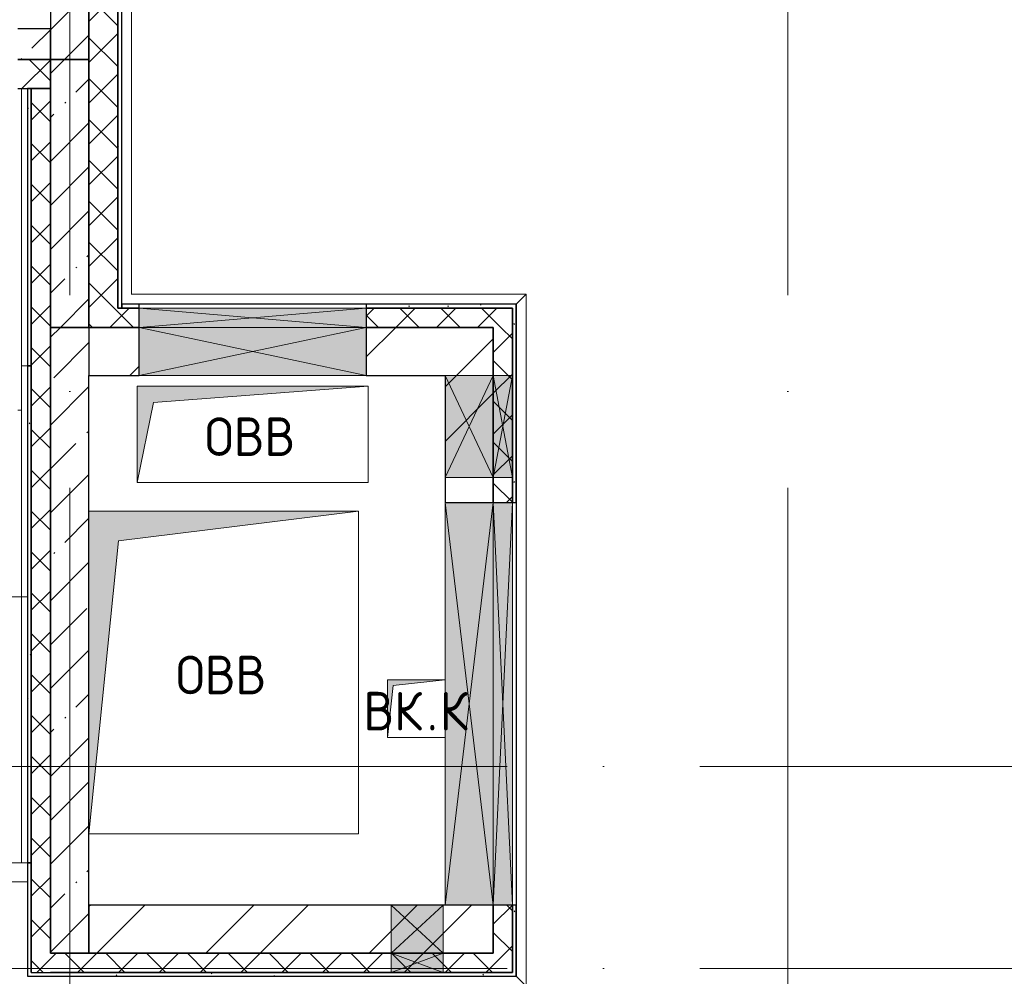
# Model space of a CAD drawing. Header units: millimetres. Extents: x -30540 to 143646, y -11730 to 123410.
# Tile 92 of 114: x 75095 to 80211, y 84710 to 89678. Entities that reach past the tile are written whole.
import ezdxf

# ---------------------------------------------------------------- set-up
doc = ezdxf.new("R2010")
doc.units = ezdxf.units.MM
doc.linetypes.add('ADSK_Линия сетки', pattern=[5000, 4000, -500, 0, -500])
for name, color, linetype, lineweight in [('A-____-NOTE-TEXT', 7, 'Continuous', 18), ('A-FLOR-____-OTLN', 7, 'Continuous', 18), ('A-GENM-____-OTLN', 7, 'Continuous', 18), ('A-GLAZ-____-MCUT', 7, 'Continuous', 9), ('A-GLAZ-____-OTLN', 7, 'Continuous', 18), ('A-ROOF-____-PATT', 7, 'Continuous', 18), ('A-WALL-____-MCUT', 7, 'Continuous', 40), ('A-WALL-____-OTLN', 7, 'Continuous', 18), ('A-WALL-____-PATT', 7, 'Continuous', 40), ('M-EQPM-____-OTLN', 7, 'Continuous', 18), ('S-GRID-____-OTLN', 7, 'Continuous', 9)]:
    doc.layers.add(name, color=color, linetype=linetype, lineweight=lineweight)
doc.styles.add('GOST Common', font='GOST_Common.ttf', dxfattribs={"height": 200})
pattern_1 = [(45, (0, 0), (-424.264, 424.264), []), (45, (0, 282.8), (-424.264, 424.264), [])]
pattern_2 = [(45, (0, 0), (-106.06602, 106.06602), []), (135, (0, 0), (-106.06602, -106.06602), [])]
pattern_3 = [(45, (0, 0), (-228.0985, 228.0985), []), (45, (228.1, 0), (-228.0985, 228.0985), [403.225, -80.645, 6.706, -73.939])]
pattern_4 = [(0, (0, 0), (406.4, 101.6), [6.706, -298.094, 6.706, -298.094, -1625.6]), (0, (0, 0), (406.4, 101.6), [-609.6, 6.706, -602.894, 6.706, -298.094, -711.2]), (0, (0, 0), (406.4, 101.6), [-1524, 6.706, -196.494, 6.706, -501.294]), (120, (152.4, 50.8), (-291.18818, 301.15272), [6.706, -298.094, 6.706, -298.094, -1625.6]), (120, (152.4, 50.8), (-291.18818, 301.15272), [-609.6, 6.706, -602.894, 6.706, -298.094, -711.2]), (120, (152.4, 50.8), (-291.18818, 301.15272), [-1524, 6.706, -196.494, 6.706, -501.294]), (240, (203.2, 254), (-115.21182, -402.75272), [6.706, -298.094, 6.706, -298.094, -1625.6]), (240, (203.2, 254), (-115.21182, -402.75272), [-609.6, 6.706, -602.894, 6.706, -298.094, -711.2]), (240, (203.2, 254), (-115.21182, -402.75272), [-1524, 6.706, -196.494, 6.706, -501.294])]

# ---------------------------------------------------------------- blocks, each defined once
blk = doc.blocks.new('АР_Отверстие прямоугольное - ВК-7186003-Кровля')
at = {"layer": 'A-GLAZ-____-OTLN', "lineweight": 13, "true_color": 0xf9f9f9}
blk.add_hatch(color=7, dxfattribs=at).paths.add_polyline_path([(715, 125), (-465, 125), (-465, -125), (715, -125)])
at = {"layer": 'A-GLAZ-____-MCUT', "color": 254, "lineweight": 15, "true_color": 0xcccccc}
for p, q in [((-465, 125), (-465, -125)), ((715, 125), (715, -125))]:
    blk.add_line(p, q, dxfattribs=at)
at = {"layer": 'A-GLAZ-____-OTLN', "color": 254, "lineweight": 5, "true_color": 0xcccccc}
for p, q in [((715, 125), (-465, -125)), ((-465, 125), (715, -125))]:
    blk.add_line(p, q, dxfattribs=at)
at = {"layer": 'A-GLAZ-____-OTLN', "color": 254, "lineweight": 13, "true_color": 0xcccccc}
for p, q in [((715, 125), (-465, 125)), ((-465, 125), (-465, -125)), ((715, -125), (715, 125)), ((-465, -125), (715, -125))]:
    blk.add_line(p, q, dxfattribs=at)
blk = doc.blocks.new('АР_Отверстие прямоугольное - ВК-7908659-Кровля')
at = {"layer": 'A-GLAZ-____-OTLN', "lineweight": 13, "true_color": 0xf9f9f9}
blk.add_hatch(color=7, dxfattribs=at).paths.add_polyline_path([(-140, -125), (390, -125), (390, 125), (-140, 125)])
at = {"layer": 'A-GLAZ-____-MCUT', "color": 254, "lineweight": 15, "true_color": 0xcccccc}
for p, q in [((-140, 125), (-140, -125)), ((390, 125), (390, -125))]:
    blk.add_line(p, q, dxfattribs=at)
at = {"layer": 'A-GLAZ-____-OTLN', "color": 254, "lineweight": 5, "true_color": 0xcccccc}
for p, q in [((390, 125), (-140, -125)), ((-140, 125), (390, -125))]:
    blk.add_line(p, q, dxfattribs=at)
at = {"layer": 'A-GLAZ-____-OTLN', "color": 254, "lineweight": 13, "true_color": 0xcccccc}
for p, q in [((390, 125), (-140, 125)), ((-140, 125), (-140, -125)), ((390, -125), (390, 125)), ((-140, -125), (390, -125))]:
    blk.add_line(p, q, dxfattribs=at)
blk = doc.blocks.new('АР_Отверстие прямоугольное - ВК-6778464-Кровля')
at = {"layer": 'A-GLAZ-____-OTLN', "lineweight": 13, "true_color": 0xf9f9f9}
blk.add_hatch(color=7, dxfattribs=at).paths.add_polyline_path([(-384.9, 50), (-465, 50), (-465, -50), (715, -50), (715, 50), (636.9, 50)])
at = {"layer": 'A-GLAZ-____-MCUT', "color": 254, "lineweight": 15, "true_color": 0xcccccc}
for p, q in [((-465, 50), (-465, -50)), ((715, 50), (715, -50))]:
    blk.add_line(p, q, dxfattribs=at)
at = {"layer": 'A-GLAZ-____-OTLN', "color": 254, "lineweight": 5, "true_color": 0xcccccc}
for p, q in [((715, 50), (-465, -50)), ((-465, 50), (715, -50))]:
    blk.add_line(p, q, dxfattribs=at)
at = {"layer": 'A-GLAZ-____-OTLN', "color": 254, "lineweight": 13, "true_color": 0xcccccc}
for p, q in [((715, 50), (-465, 50)), ((-465, 50), (-465, -50)), ((715, -50), (715, 50)), ((-465, -50), (715, -50))]:
    blk.add_line(p, q, dxfattribs=at)
blk = doc.blocks.new('АР_Отверстие прямоугольное - ВК-7909180-Кровля')
at = {"layer": 'A-GLAZ-____-OTLN', "lineweight": 13, "true_color": 0xf9f9f9}
blk.add_hatch(color=7, dxfattribs=at).paths.add_polyline_path([(-920, 125), (-920, -125), (1170, -125), (1170, 125), (-71, 125)])
at = {"layer": 'A-GLAZ-____-MCUT', "color": 254, "lineweight": 15, "true_color": 0xcccccc}
for p, q in [((-920, 125), (-920, -125)), ((1170, 125), (1170, -125))]:
    blk.add_line(p, q, dxfattribs=at)
at = {"layer": 'A-GLAZ-____-OTLN', "color": 254, "lineweight": 5, "true_color": 0xcccccc}
for p, q in [((1170, 125), (-920, -125)), ((-920, 125), (1170, -125))]:
    blk.add_line(p, q, dxfattribs=at)
at = {"layer": 'A-GLAZ-____-OTLN', "color": 254, "lineweight": 13, "true_color": 0xcccccc}
for p, q in [((1170, 125), (-920, 125)), ((-920, 125), (-920, -125)), ((1170, -125), (1170, 125)), ((-920, -125), (1170, -125))]:
    blk.add_line(p, q, dxfattribs=at)
blk = doc.blocks.new('АР_Отверстие прямоугольное - ВК-7909291-Кровля')
at = {"layer": 'A-GLAZ-____-OTLN', "lineweight": 13, "true_color": 0xf9f9f9}
blk.add_hatch(color=7, dxfattribs=at).paths.add_polyline_path([(1170, 50), (-920, 50), (-920, -50), (1170, -50)])
at = {"layer": 'A-GLAZ-____-MCUT', "color": 254, "lineweight": 15, "true_color": 0xcccccc}
for p, q in [((-920, 50), (-920, -50)), ((1170, 50), (1170, -50))]:
    blk.add_line(p, q, dxfattribs=at)
at = {"layer": 'A-GLAZ-____-OTLN', "color": 254, "lineweight": 5, "true_color": 0xcccccc}
for p, q in [((1170, 50), (-920, -50)), ((-920, 50), (1170, -50))]:
    blk.add_line(p, q, dxfattribs=at)
at = {"layer": 'A-GLAZ-____-OTLN', "color": 254, "lineweight": 13, "true_color": 0xcccccc}
for p, q in [((1170, 50), (-920, 50)), ((-920, 50), (-920, -50)), ((1170, -50), (1170, 50)), ((-920, -50), (1170, -50))]:
    blk.add_line(p, q, dxfattribs=at)
blk = doc.blocks.new('АР_Отверстие прямоугольное - ВК-7245168-Кровля')
at = {"layer": 'A-GLAZ-____-OTLN', "lineweight": 13, "true_color": 0xf9f9f9}
blk.add_hatch(color=7, dxfattribs=at).paths.add_polyline_path([(260, 125), (-10, 125), (-10, -125), (260, -125)])
at = {"layer": 'A-GLAZ-____-MCUT', "color": 254, "lineweight": 15, "true_color": 0xcccccc}
for p, q in [((-10, 125), (-10, -125)), ((260, 125), (260, -125))]:
    blk.add_line(p, q, dxfattribs=at)
at = {"layer": 'A-GLAZ-____-OTLN', "color": 254, "lineweight": 5, "true_color": 0xcccccc}
for p, q in [((260, 125), (-10, -125)), ((-10, 125), (260, -125))]:
    blk.add_line(p, q, dxfattribs=at)
at = {"layer": 'A-GLAZ-____-OTLN', "color": 254, "lineweight": 13, "true_color": 0xcccccc}
for p, q in [((260, 125), (-10, 125)), ((-10, 125), (-10, -125)), ((260, -125), (260, 125)), ((-10, -125), (260, -125))]:
    blk.add_line(p, q, dxfattribs=at)
blk = doc.blocks.new('АР_Отверстие прямоугольное - ВК-7236424-Кровля')
at = {"layer": 'A-GLAZ-____-OTLN', "lineweight": 13, "true_color": 0xf9f9f9}
blk.add_hatch(color=7, dxfattribs=at).paths.add_polyline_path([(260, 50), (-10, 50), (-10, -50), (260, -50)])
at = {"layer": 'A-GLAZ-____-MCUT', "color": 254, "lineweight": 15, "true_color": 0xcccccc}
for p, q in [((-10, 50), (-10, -50)), ((260, 50), (260, -50))]:
    blk.add_line(p, q, dxfattribs=at)
at = {"layer": 'A-GLAZ-____-OTLN', "color": 254, "lineweight": 5, "true_color": 0xcccccc}
for p, q in [((260, 50), (-10, -50)), ((-10, 50), (260, -50))]:
    blk.add_line(p, q, dxfattribs=at)
at = {"layer": 'A-GLAZ-____-OTLN', "color": 254, "lineweight": 13, "true_color": 0xcccccc}
for p, q in [((260, 50), (-10, 50)), ((-10, 50), (-10, -50)), ((260, -50), (260, 50)), ((-10, -50), (260, -50))]:
    blk.add_line(p, q, dxfattribs=at)
blk = doc.blocks.new('Перекрытия_Кровли_керамзит1 - Перекрытия_Кровли_керамзит-7483437-Кровля')
at = {"layer": 'A-FLOR-____-OTLN', "color": 254, "lineweight": 13, "true_color": 0xcccccc}
for p, q in [((7820, 31300), (7820, 32500)), ((9770, 32500), (9750, 32500)), ((7820, 30350), (7820, 31300)), ((7820, 31300), (8170, 31300))]:
    blk.add_line(p, q, dxfattribs=at)
blk = doc.blocks.new('_GM_Dt-St-D_Фартук гнутый из оцинкованной стали_Пристенный_Тип 1__c-верхняя кромка с отгибом_ - ФС-1_3_50х70У100-1_5_t__RAL7016-7909621-Кровля')
at = {"layer": 'A-GENM-____-OTLN', "color": 254, "lineweight": 13, "true_color": 0xcccccc}
for p, q in [((50, 1.5), (50, 0)), ((2101.5, 0), (50, 0)), ((0, -50), (50, 0)), ((2051.5, -50), (0, -50))]:
    blk.add_line(p, q, dxfattribs=at)
blk = doc.blocks.new('_GM_Dt-St-D_Фартук гнутый из оцинкованной стали_Пристенный_Тип 1__c-верхняя кромка с отгибом_ - ФС-1_3_50х70У100-1_5_t__RAL7016-7687338-Кровля')
at = {"layer": 'A-GENM-____-OTLN', "color": 254, "lineweight": 13, "true_color": 0xcccccc}
for p, q in [((0, 50), (3593, 50)), ((50, 0), (0, 50)), ((50, 0), (3543, 0)), ((50, 0), (50, -1.5)), ((3593, 50), (3543, 0)), ((3543, -1.5), (3543, 0)), ((1081.5, -1.5), (3171.5, -1.5))]:
    blk.add_line(p, q, dxfattribs=at)
blk = doc.blocks.new('_GM_Dt-St-D_Фартук гнутый из оцинкованной стали_Пристенный_Тип 1__c-верхняя кромка с отгибом_ - ФС-1_3_50х70У100-1_5_t__RAL7016-7712870-Кровля')
at = {"layer": 'A-GENM-____-OTLN', "color": 254, "lineweight": 13, "true_color": 0xcccccc}
for p, q in [((0, 50), (5700, 50)), ((0, 0), (5750, 0))]:
    blk.add_line(p, q, dxfattribs=at)
blk = doc.blocks.new('АР_Отверстие прямоугольное - ВК-7908772-Кровля')
at = {"layer": 'A-GLAZ-____-OTLN', "lineweight": 13, "true_color": 0xf9f9f9}
blk.add_hatch(color=7, dxfattribs=at).paths.add_polyline_path([(-140, 50), (-140, -50), (390, -50), (390, 50), (-65.3, 50)])
at = {"layer": 'A-GLAZ-____-MCUT', "color": 254, "lineweight": 15, "true_color": 0xcccccc}
for p, q in [((-140, 50), (-140, -50)), ((390, 50), (390, -50))]:
    blk.add_line(p, q, dxfattribs=at)
at = {"layer": 'A-GLAZ-____-OTLN', "color": 254, "lineweight": 5, "true_color": 0xcccccc}
for p, q in [((390, 50), (-140, -50)), ((-140, 50), (390, -50))]:
    blk.add_line(p, q, dxfattribs=at)
at = {"layer": 'A-GLAZ-____-OTLN', "color": 254, "lineweight": 13, "true_color": 0xcccccc}
for p, q in [((390, 50), (-140, 50)), ((-140, 50), (-140, -50)), ((390, -50), (390, 50)), ((-140, -50), (390, -50))]:
    blk.add_line(p, q, dxfattribs=at)
blk = doc.blocks.new('АР_Канал вертикальный прямоугольный - ОВВ-7411182-Кровля')
at = {"layer": 'M-EQPM-____-OTLN', "lineweight": 13, "true_color": 0xe2e2e2}
blk.add_hatch(color=254, dxfattribs=at).paths.add_polyline_path([(-700, -837.5), (-546.25, 683.75), (700, 837.5), (-700, 837.5), (-700, -358.5)])
at = {"layer": 'M-EQPM-____-OTLN', "color": 253, "lineweight": 13, "true_color": 0xaaaaaa}
for p, q in [((700, 837.5), (-700, 837.5)), ((-700, 837.5), (-700, -837.5)), ((700, 837.5), (-700, 837.5)), ((-700, 837.5), (-700, -837.5)), ((-700, -837.5), (-700, 837.5)), ((-700, 837.5), (700, 837.5)), ((-546.25, 683.75), (700, 837.5)), ((-546.25, 683.75), (700, 837.5)), ((700, -837.5), (700, 837.5)), ((700, 837.5), (700, -837.5)), ((-700, -837.5), (-546.25, 683.75)), ((-700, -837.5), (-546.25, 683.75)), ((-700, -837.5), (700, -837.5)), ((700, -837.5), (-700, -837.5))]:
    blk.add_line(p, q, dxfattribs=at)
blk = doc.blocks.new('АР_Канал вертикальный прямоугольный - ОВВ-3420116-Кровля')
at = {"layer": 'M-EQPM-____-OTLN', "lineweight": 13, "true_color": 0xe2e2e2}
blk.add_hatch(color=254, dxfattribs=at).paths.add_polyline_path([(-600, -250), (-515, 165), (600, 250), (-600, 250), (-600, -150.3)])
at = {"layer": 'M-EQPM-____-OTLN', "color": 253, "lineweight": 13, "true_color": 0xaaaaaa}
for p, q in [((600, 250), (-600, 250)), ((-600, 250), (-600, -250)), ((600, 250), (-600, 250)), ((-600, 250), (-600, -250)), ((-600, -250), (-600, 250)), ((-600, 250), (600, 250)), ((-515, 165), (600, 250)), ((-515, 165), (600, 250)), ((600, -250), (600, 250)), ((600, 250), (600, -250)), ((-600, -250), (-515, 165)), ((-600, -250), (-515, 165)), ((-600, -250), (600, -250)), ((600, -250), (-600, -250))]:
    blk.add_line(p, q, dxfattribs=at)
blk = doc.blocks.new('АР_Канал вертикальный прямоугольный - ВК_К-7697462-Кровля')
at = {"layer": 'M-EQPM-____-OTLN', "lineweight": 13, "true_color": 0xe2e2e2}
blk.add_hatch(color=254, dxfattribs=at).paths.add_polyline_path([(-150, -150), (-120, 120), (150, 150), (-150, 150)])
at = {"layer": 'M-EQPM-____-OTLN', "color": 253, "lineweight": 13, "true_color": 0xaaaaaa}
for p, q in [((150, 150), (-150, 150)), ((-150, 150), (-150, -150)), ((150, 150), (-150, 150)), ((-150, 150), (-150, -150)), ((-150, -150), (-150, 150)), ((-150, 150), (150, 150)), ((-150, -150), (-120, 120)), ((-150, -150), (-120, 120)), ((-120, 120), (150, 150)), ((-120, 120), (150, 150)), ((150, -150), (150, 150)), ((150, 150), (150, -150)), ((-150, -150), (150, -150)), ((150, -150), (-150, -150))]:
    blk.add_line(p, q, dxfattribs=at)
blk = doc.blocks.new('Наметкина 10_РД_АР_К3_отсоединено_rvt-1-Кровля')
at = {"layer": 'A-ROOF-____-PATT', "lineweight": 5, "true_color": 0xe4e4e4}
h = blk.add_hatch(dxfattribs=at)
h.set_pattern_fill('FP_14', color=254, style=0, pattern_type=2)
h.set_pattern_definition([(0, (0, 0), (0, 600), []), (90, (0, 0), (-600, 4e-14), [])])
h.paths.add_polyline_path([(75135.3, 82150), (75135.3, 85300), (73825.3, 85300), (73825.3, 82150)])
at = {"layer": 'A-WALL-____-PATT', "lineweight": 5, "true_color": 0xcccccc}
h = blk.add_hatch(dxfattribs=at)
h.set_pattern_fill('FP_13', color=254, style=0, pattern_type=2)
h.set_pattern_definition(pattern_2)
h.paths.add_polyline_path([(75455.3, 88080), (75605.3, 88080), (75605.3, 92250), (75455.3, 92250), (75455.3, 88097.5)])
h = blk.add_hatch(dxfattribs=at)
h.set_pattern_fill('FP_16', color=254, style=0, pattern_type=2)
h.set_pattern_definition(pattern_4)
h.paths.add_polyline_path([(75625.3, 88180), (75625.3, 92250), (75605.3, 92250), (75605.3, 88180)])
h = blk.add_hatch(dxfattribs=at)
h.set_pattern_fill('FP_11', color=254, style=0, pattern_type=2)
h.set_pattern_definition(pattern_3)
h.paths.add_polyline_path([(75455.3, 89470), (75455.3, 92050), (75255.3, 92050), (75255.3, 89470)])
h = blk.add_hatch(dxfattribs=at)
h.set_pattern_fill('FP_11', color=254, style=0, pattern_type=2)
h.set_pattern_definition(pattern_3)
h.paths.add_polyline_path([(75255.3, 89470), (75255.3, 89630), (75085.3, 89630), (75085.3, 89470)])
h.paths.add_polyline_path([(73735.3, 89470), (73735.3, 89630), (72455.3, 89630), (72455.3, 89470), (72728, 89470)])
h = blk.add_hatch(dxfattribs=at)
h.set_pattern_fill('FP_13', color=254, style=0, pattern_type=2)
h.set_pattern_definition(pattern_2)
h.paths.add_polyline_path([(75255.3, 89320), (75255.3, 89470), (75085.3, 89470), (75085.3, 89320)])
h.paths.add_polyline_path([(72605.3, 89320), (73735.3, 89320), (73735.3, 89470), (72605.3, 89470)])
h = blk.add_hatch(dxfattribs=at)
h.set_pattern_fill('FP_11', color=254, style=0, pattern_type=2)
h.set_pattern_definition(pattern_3)
h.paths.add_polyline_path([(75455.3, 88080), (75455.3, 89470), (75255.3, 89470), (75255.3, 88080)])
h = blk.add_hatch(dxfattribs=at)
h.set_pattern_fill('FP_16', color=254, style=0, pattern_type=2)
h.set_pattern_definition(pattern_4)
h.paths.add_polyline_path([(75155.3, 87880), (75155.3, 89320), (75135.3, 89320), (75135.3, 87880)])
h = blk.add_hatch(dxfattribs=at)
h.set_pattern_fill('FP_13', color=254, style=0, pattern_type=2)
h.set_pattern_definition(pattern_2)
h.paths.add_polyline_path([(75255.3, 87880), (75255.3, 89320), (75155.3, 89320), (75155.3, 87880)])
h = blk.add_hatch(dxfattribs=at)
h.set_pattern_fill('FP_16', color=254, style=0, pattern_type=2)
h.set_pattern_definition(pattern_4)
h.paths.add_polyline_path([(77675.3, 88180), (77675.3, 88200), (76895.3, 88200), (76895.3, 88180), (77655.3, 88180)])
h.paths.add_polyline_path([(75625.3, 88180), (75715.3, 88180), (75715.3, 88200), (75625.3, 88200)])
h = blk.add_hatch(dxfattribs=at)
h.set_pattern_fill('FP_13', color=254, style=0, pattern_type=2)
h.set_pattern_definition(pattern_2)
h.paths.add_polyline_path([(77655.3, 88080), (77655.3, 88180), (76895.3, 88180), (76895.3, 88080), (77555.3, 88080)])
h.paths.add_polyline_path([(75605.3, 88080), (75715.3, 88080), (75715.3, 88180), (75605.3, 88180), (75605.3, 88097.5)])
h = blk.add_hatch(dxfattribs=at)
h.set_pattern_fill('FP_16', color=254, style=0, pattern_type=2)
h.set_pattern_definition(pattern_4)
h.paths.add_polyline_path([(77675.3, 84710), (77675.3, 85080), (77655.3, 85080), (77655.3, 84710)])
h.paths.add_polyline_path([(77655.3, 87170), (77675.3, 87170), (77675.3, 88180), (77655.3, 88180), (77655.3, 87300)])
h = blk.add_hatch(dxfattribs=at)
h.set_pattern_fill('FP_11', color=254, style=0, pattern_type=2)
h.set_pattern_definition(pattern_3)
h.paths.add_polyline_path([(75455.3, 84830), (75455.3, 88080), (75255.3, 88080), (75255.3, 84830)])
h = blk.add_hatch(dxfattribs=at)
h.set_pattern_fill('FP_12', color=254, style=0, pattern_type=2)
h.set_pattern_definition(pattern_1)
h.paths.add_polyline_path([(77305.3, 87830), (77555.3, 87830), (77555.3, 88080), (76895.3, 88080), (76895.3, 87830)])
h.paths.add_polyline_path([(75455.3, 87830), (75715.3, 87830), (75715.3, 88080), (75455.3, 88080)])
h = blk.add_hatch(dxfattribs=at)
h.set_pattern_fill('FP_13', color=254, style=0, pattern_type=2)
h.set_pattern_definition(pattern_2)
h.paths.add_polyline_path([(77655.3, 84730), (77655.3, 85080), (77555.3, 85080), (77555.3, 84730)])
h.paths.add_polyline_path([(77555.3, 87170), (77655.3, 87170), (77655.3, 88080), (77555.3, 88080), (77555.3, 87300)])
h = blk.add_hatch(dxfattribs=at)
h.set_pattern_fill('FP_16', color=254, style=0, pattern_type=2)
h.set_pattern_definition(pattern_4)
h.paths.add_polyline_path([(75155.3, 85300), (75155.3, 87880), (75135.3, 87880), (75135.3, 85300)])
h = blk.add_hatch(dxfattribs=at)
h.set_pattern_fill('FP_13', color=254, style=0, pattern_type=2)
h.set_pattern_definition(pattern_2)
h.paths.add_polyline_path([(75255.3, 85300), (75255.3, 87880), (75155.3, 87880), (75155.3, 85300)])
h = blk.add_hatch(dxfattribs=at)
h.set_pattern_fill('FP_12', color=254, style=0, pattern_type=2)
h.set_pattern_definition(pattern_1)
h.paths.add_polyline_path([(77555.3, 84830), (77555.3, 85080), (77305.3, 85080), (77305.3, 84830)])
h.paths.add_polyline_path([(77305.3, 87170), (77555.3, 87170), (77555.3, 87830), (77305.3, 87830), (77305.3, 87300)])
h = blk.add_hatch(dxfattribs=at)
h.set_pattern_fill('FP_13', color=254, style=0, pattern_type=2)
h.set_pattern_definition(pattern_2)
h.paths.add_polyline_path([(75255.3, 84730), (75255.3, 85300), (75155.3, 85300), (75155.3, 84730)])
h = blk.add_hatch(dxfattribs=at)
h.set_pattern_fill('FP_12', color=254, style=0, pattern_type=2)
h.set_pattern_definition(pattern_1)
h.paths.add_polyline_path([(77295.3, 84830), (77305.3, 84830), (77305.3, 85080), (75455.3, 85080), (75455.3, 84830), (77025.3, 84830)])
h = blk.add_hatch(dxfattribs=at)
h.set_pattern_fill('FP_13', color=254, style=0, pattern_type=2)
h.set_pattern_definition(pattern_2)
h.paths.add_polyline_path([(77295.3, 84730), (77555.3, 84730), (77555.3, 84830), (75255.3, 84830), (75255.3, 84730), (77025.3, 84730)])
h = blk.add_hatch(dxfattribs=at)
h.set_pattern_fill('FP_16', color=254, style=0, pattern_type=2)
h.set_pattern_definition(pattern_4)
h.paths.add_polyline_path([(76815.2, 84710), (77655.3, 84710), (77655.3, 84730), (75155.3, 84730), (75155.3, 84710)])
at = {"layer": 'A-FLOR-____-OTLN', "color": 254, "lineweight": 13, "true_color": 0xcccccc}
for p, q in [((75085.3, 87650), (75105.3, 87650)), ((73825.3, 86680), (75105.3, 86680)), ((75105.3, 85300), (73825.3, 85300))]:
    blk.add_line(p, q, dxfattribs=at)
at = {"layer": 'A-WALL-____-MCUT', "color": 254, "lineweight": 30, "true_color": 0xcccccc}
for p, q in [((75455.3, 92250), (75455.3, 88080)), ((75605.3, 88180), (75605.3, 92250)), ((75605.3, 92250), (75605.3, 88180)), ((75625.3, 88180), (75625.3, 92250)), ((75255.3, 92050), (75255.3, 89470)), ((75455.3, 89470), (75455.3, 92050)), ((75255.3, 89630), (75085.3, 89630)), ((75255.3, 89470), (75255.3, 89630)), ((75085.3, 89470), (75255.3, 89470)), ((75255.3, 89470), (75085.3, 89470)), ((75255.3, 89320), (75255.3, 89470)), ((75255.3, 89470), (75255.3, 88080)), ((75455.3, 89470), (75255.3, 89470)), ((75255.3, 89470), (75455.3, 89470)), ((75455.3, 88080), (75455.3, 89470)), ((75085.3, 89320), (75255.3, 89320)), ((75155.3, 89320), (75135.3, 89320)), ((75135.3, 89320), (75135.3, 87880)), ((75155.3, 89320), (75155.3, 87880)), ((75255.3, 89320), (75155.3, 89320)), ((75155.3, 87880), (75155.3, 89320)), ((75255.3, 87880), (75255.3, 89320)), ((75715.3, 88200), (75625.3, 88200)), ((75625.3, 88200), (75625.3, 88180)), ((75715.3, 88180), (75715.3, 88200)), ((77675.3, 88200), (76895.3, 88200)), ((76895.3, 88200), (76895.3, 88180)), ((77675.3, 88180), (77675.3, 88200)), ((75715.3, 88180), (75605.3, 88180)), ((75605.3, 88180), (75625.3, 88180)), ((75625.3, 88180), (75715.3, 88180)), ((75715.3, 88080), (75715.3, 88180)), ((77655.3, 88180), (76895.3, 88180)), ((76895.3, 88180), (76895.3, 88080)), ((76895.3, 88180), (77655.3, 88180)), ((77655.3, 88080), (77655.3, 88180)), ((77655.3, 88180), (77655.3, 87830)), ((77675.3, 87830), (77675.3, 88180)), ((75255.3, 88080), (75455.3, 88080)), ((75255.3, 88080), (75255.3, 84830)), ((75455.3, 88080), (75255.3, 88080)), ((75715.3, 88080), (75455.3, 88080)), ((75455.3, 88080), (75455.3, 87830)), ((75455.3, 88080), (75605.3, 88080)), ((75605.3, 88080), (75715.3, 88080)), ((75715.3, 87830), (75715.3, 88080)), ((77555.3, 88080), (76895.3, 88080)), ((76895.3, 88080), (76895.3, 87830)), ((76895.3, 88080), (77555.3, 88080)), ((77555.3, 87830), (77555.3, 88080)), ((77555.3, 88080), (77555.3, 87830)), ((77655.3, 87830), (77655.3, 88080)), ((75135.3, 87880), (75155.3, 87880)), ((75155.3, 87880), (75135.3, 87880)), ((75135.3, 87880), (75135.3, 85300)), ((75155.3, 87880), (75155.3, 85300)), ((75155.3, 85300), (75155.3, 87880)), ((75255.3, 85300), (75255.3, 87880)), ((75455.3, 87830), (75715.3, 87830)), ((75455.3, 84830), (75455.3, 87830)), ((76895.3, 87830), (77305.3, 87830)), ((77305.3, 87830), (77305.3, 87300)), ((77555.3, 87300), (77555.3, 87830)), ((77555.3, 87830), (77555.3, 87300)), ((77655.3, 87300), (77655.3, 87830)), ((77655.3, 87830), (77655.3, 87300)), ((77675.3, 87300), (77675.3, 87830)), ((77305.3, 87300), (77305.3, 87170)), ((77555.3, 87170), (77555.3, 87300)), ((77555.3, 87300), (77555.3, 87170)), ((77655.3, 87170), (77655.3, 87300)), ((77655.3, 87300), (77655.3, 87170)), ((77675.3, 87170), (77675.3, 87300)), ((77305.3, 87170), (77555.3, 87170)), ((77555.3, 87170), (77655.3, 87170)), ((77655.3, 87170), (77675.3, 87170)), ((75155.3, 85300), (75135.3, 85300)), ((75135.3, 85300), (75135.3, 84710)), ((75135.3, 85300), (75155.3, 85300)), ((75155.3, 85300), (75155.3, 84730)), ((75155.3, 84730), (75155.3, 85300)), ((75255.3, 84830), (75255.3, 85300)), ((77025.3, 85080), (75455.3, 85080)), ((75455.3, 85080), (75455.3, 84830)), ((77295.3, 85080), (77025.3, 85080)), ((77305.3, 85080), (77295.3, 85080)), ((77555.3, 85080), (77305.3, 85080)), ((77555.3, 84830), (77555.3, 85080)), ((77555.3, 85080), (77555.3, 84830)), ((77655.3, 85080), (77555.3, 85080)), ((77655.3, 84730), (77655.3, 85080)), ((77655.3, 85080), (77655.3, 84730)), ((77675.3, 85080), (77655.3, 85080)), ((77675.3, 84710), (77675.3, 85080)), ((77025.3, 84830), (75255.3, 84830)), ((75255.3, 84830), (75455.3, 84830)), ((75455.3, 84830), (77025.3, 84830)), ((77025.3, 84830), (77295.3, 84830)), ((77295.3, 84830), (77025.3, 84830)), ((77295.3, 84830), (77305.3, 84830)), ((77555.3, 84830), (77295.3, 84830)), ((77305.3, 84830), (77555.3, 84830)), ((75155.3, 84730), (75255.3, 84730)), ((75255.3, 84730), (77025.3, 84730)), ((77025.3, 84730), (75255.3, 84730)), ((77025.3, 84730), (77295.3, 84730)), ((77295.3, 84730), (77025.3, 84730)), ((77295.3, 84730), (77555.3, 84730)), ((77655.3, 84730), (77295.3, 84730)), ((77555.3, 84730), (77655.3, 84730)), ((75135.3, 84710), (75155.3, 84710)), ((75155.3, 84710), (77655.3, 84710)), ((77655.3, 84710), (77675.3, 84710))]:
    blk.add_line(p, q, dxfattribs=at)
at = {"layer": 'A-WALL-____-OTLN', "color": 254, "lineweight": 13, "true_color": 0xcccccc}
for p, q in [((75105.3, 87880), (75105.3, 89320)), ((75715.3, 88200), (75715.3, 88180)), ((75715.3, 88200), (76895.3, 88200)), ((76895.3, 88200), (76895.3, 88180)), ((75715.3, 88180), (75715.3, 88080)), ((75715.3, 88180), (76895.3, 88180)), ((76895.3, 88180), (75715.3, 88180)), ((76895.3, 88080), (76895.3, 88180)), ((75715.3, 88080), (75715.3, 87830)), ((75715.3, 88080), (76895.3, 88080)), ((76895.3, 88080), (75715.3, 88080)), ((76895.3, 87830), (76895.3, 88080)), ((75135.3, 87880), (75105.3, 87880)), ((75105.3, 86680), (75105.3, 87880)), ((75105.3, 87880), (75135.3, 87880)), ((76895.3, 87830), (75715.3, 87830)), ((77305.3, 85080), (77305.3, 87170)), ((77555.3, 87170), (77305.3, 87170)), ((77555.3, 87170), (77555.3, 85080)), ((77555.3, 85080), (77555.3, 87170)), ((77655.3, 87170), (77555.3, 87170)), ((77655.3, 87170), (77555.3, 87170)), ((77655.3, 87170), (77655.3, 85080)), ((75105.3, 85300), (75105.3, 86680)), ((75135.3, 86680), (75105.3, 86680)), ((75135.3, 85300), (75105.3, 85300)), ((77305.3, 85080), (77555.3, 85080)), ((77655.3, 85080), (77555.3, 85080)), ((77655.3, 85080), (77555.3, 85080))]:
    blk.add_line(p, q, dxfattribs=at)
at = {"layer": 'A-FLOR-____-OTLN', "color": 254, "lineweight": 13, "true_color": 0xcccccc}
blk.add_blockref('Перекрытия_Кровли_керамзит1 - Перекрытия_Кровли_керамзит-7483437-Кровля', (65335.3, 55150), dxfattribs=at)
at = {"layer": 'A-GENM-____-OTLN', "color": 254, "lineweight": 13, "true_color": 0xcccccc}
for name, p, rotation in [('_GM_Dt-St-D_Фартук гнутый из оцинкованной стали_Пристенный_Тип 1__c-верхняя кромка с отгибом_ - ФС-1_3_50х70У100-1_5_t__RAL7016-7712870-Кровля', (75626.8, 93950), 270.0000000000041), ('_GM_Dt-St-D_Фартук гнутый из оцинкованной стали_Пристенный_Тип 1__c-верхняя кромка с отгибом_ - ФС-1_3_50х70У100-1_5_t__RAL7016-7909621-Кровля', (77726.8, 88201.5), 180), ('_GM_Dt-St-D_Фартук гнутый из оцинкованной стали_Пристенный_Тип 1__c-верхняя кромка с отгибом_ - ФС-1_3_50х70У100-1_5_t__RAL7016-7687338-Кровля', (77676.8, 88251.5), 270.0000000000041)]:
    blk.add_blockref(name, p, dxfattribs=dict(at, rotation=rotation))
at = {"layer": 'A-GLAZ-____-OTLN', "color": 254, "lineweight": 13, "true_color": 0xcccccc}
for name, p, rotation in [('АР_Отверстие прямоугольное - ВК-6778464-Кровля', (76430.3, 88130), 180), ('АР_Отверстие прямоугольное - ВК-7186003-Кровля', (76430.3, 87955), 180), ('АР_Отверстие прямоугольное - ВК-7908659-Кровля', (77430.3, 87440), 89.9999999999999), ('АР_Отверстие прямоугольное - ВК-7908772-Кровля', (77605.3, 87440), 90.0000000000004), ('АР_Отверстие прямоугольное - ВК-7909180-Кровля', (77430.3, 86000), 89.9999999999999), ('АР_Отверстие прямоугольное - ВК-7909291-Кровля', (77605.3, 86250), 270.0000000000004), ('АР_Отверстие прямоугольное - ВК-7245168-Кровля', (77285.3, 84955), 180), ('АР_Отверстие прямоугольное - ВК-7236424-Кровля', (77285.3, 84780), 180)]:
    blk.add_blockref(name, p, dxfattribs=dict(at, rotation=rotation))
at = {"layer": 'M-EQPM-____-OTLN', "color": 253, "lineweight": 5, "true_color": 0xaaaaaa}
for name, p in [('АР_Канал вертикальный прямоугольный - ОВВ-3420116-Кровля', (76305.3, 87525)), ('АР_Канал вертикальный прямоугольный - ОВВ-7411182-Кровля', (76155.3, 86287.5)), ('АР_Канал вертикальный прямоугольный - ВК_К-7697462-Кровля', (77155.3, 86100))]:
    blk.add_blockref(name, p, dxfattribs=at)
at = {"layer": 'A-____-NOTE-TEXT', "color": 253, "lineweight": 5, "true_color": 0xaaaaaa, "char_height": 200, "attachment_point": 1, "style": 'GOST Common'}
for s, insert, width in [('ОВВ', (76057.1, 87612.2), 609.282), ('ОВВ', (75907.1, 86374.7), 609.282), ('ВК', (76880.1, 86187.2), 400.844), ('\\fGOST Common|b0|i0|c204|p34|;К', (77277, 86187.2), 192.405), ('\\fGOST Common|b0|i0|c204|p34|;.', (77210.8, 86187.2), 80.169)]:
    blk.add_mtext(s, dxfattribs=dict(at, insert=insert, width=width))

msp = doc.modelspace()

# ---------------------------------------------------------------- linework, layer by layer
at = {"layer": 'S-GRID-____-OTLN', "color": 253, "linetype": 'ADSK_Линия сетки', "true_color": 0xaaaaaa}
for p, q in [((75355.3, 53245.6), (75355.3, 100101.1)), ((79085.3, 53245.6), (79085.3, 100101.1)), ((132629, 85800), (62296.8, 85800)), ((132629, 84750), (62296.8, 84750))]:
    msp.add_line(p, q, dxfattribs=at)

# ---------------------------------------------------------------- block references
at = {"lineweight": 5}
msp.add_blockref('Наметкина 10_РД_АР_К3_отсоединено_rvt-1-Кровля', (0, 0), dxfattribs=at)

doc.saveas('drawing.dxf')
